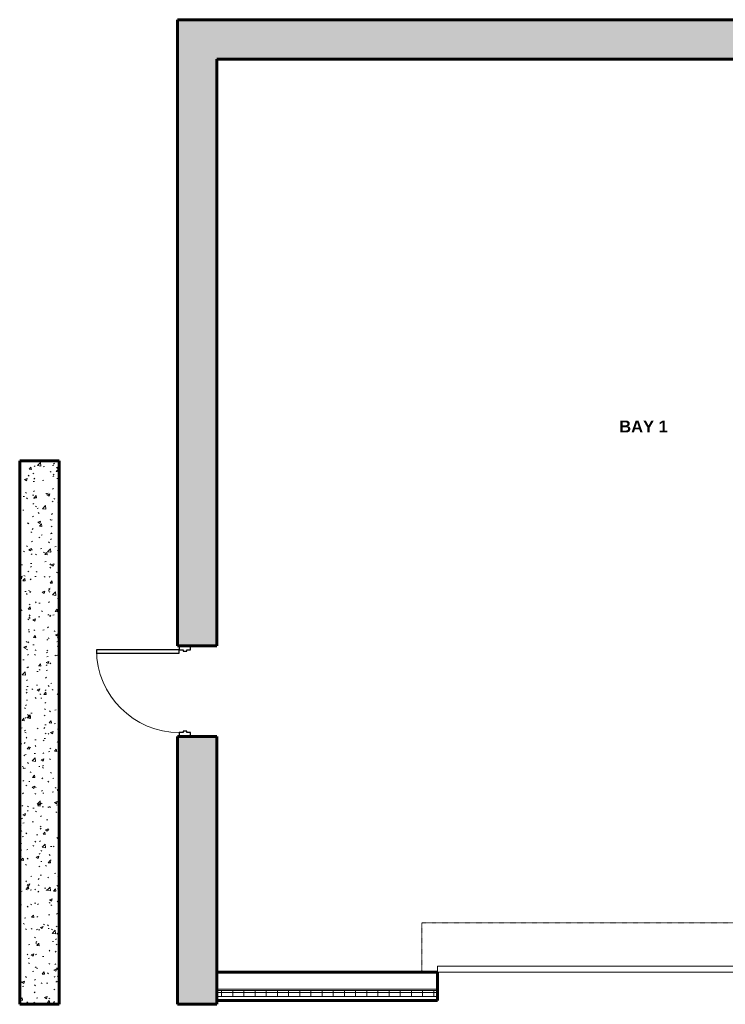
# Model space of a CAD drawing. Header units: inches. Extents: x -703 to 1614, y -204 to 492.
# Tile 1 of 9: x -703 to -345, y -12 to 488. Entities that reach past the tile are written whole.
import ezdxf

# ---------------------------------------------------------------- set-up
doc = ezdxf.new("R2010")
doc.units = ezdxf.units.IN
doc.header["$MEASUREMENT"] = 0
doc.linetypes.add('Dash', pattern=[0.25, 0.125, -0.125])
doc.linetypes.add('Dash_2_', pattern=[0.25, 0.125, -0.125])
for name, color, linetype, lineweight in [('A-AREA-IDEN', 2, 'Continuous', 9), ('A-DOOR', 31, 'Continuous', 18), ('A-DOOR-FRAM', 31, 'Continuous', 30), ('A-DOOR-HDLN', 31, 'Dash_2_', 18), ('A-WALL', 113, 'Continuous', 18), ('A-WALL-PATT', 111, 'Continuous', 60), ('L-SITE-WALL', 31, 'Continuous', 18)]:
    doc.layers.add(name, color=color, linetype=linetype, lineweight=lineweight)
doc.styles.add('Arial_B', font='arialbd.ttf', dxfattribs={"height": 6})
pattern_1 = [(50, (0, 0), (13.77135, -1.20496), [1.44, -15.84]), (355, (0, 0), (-2.66442, 14.44218), [1.152, -12.672]), (100.451, (1.148, -0.1), (11.10708, 13.23737), [1.224, -13.462]), (46.184, (0, 3.84), (20.4913, -3.17785), [2.16, -23.76]), (96.636, (1.708, 3.575), (17.94587, 18.70315), [1.836, -20.193]), (351.184, (0, 3.84), (17.9454, 18.7026), [1.728, -19.008]), (21, (1.92, 2.88), (11.46052, -7.73037), [1.44, -15.84]), (326, (1.92, 2.88), (4.67135, 13.92315), [1.152, -12.672]), (71.451, (2.875, 2.236), (16.13207, 6.19284), [1.224, -13.462]), (37.5, (0, 0), (0.233123, 6.39175), [0.634, -11.885, 0.634, -12.23, -12.72]), (37.5, (0, 0), (0.233123, 6.39175), [-25.382, 0.634, -12.086]), (7.5, (0, 0), (5.05073, 7.57304), [0.634, -6.701, 0.634, -11.597, -4.848]), (7.5, (0, 0), (5.05073, 7.57304), [-19.565, 0.634, -4.214]), (327.5, (-4.282, 0), (10.24958, -0.43289), [0.634, -4.166, 0.634, -14.342, -19.872]), (327.5, (-4.282, 0), (10.24958, -0.43289), [-19.776, 0.634, -19.238]), (317.5, (-6.202, 0), (11.19739, 1.92214), [0.634, -5.606, 0.634, -9.312, -14.112]), (317.5, (-6.202, 0), (11.19739, 1.92214), [-16.186, 0.634, -13.478])]

# ---------------------------------------------------------------- blocks, each defined once
blk = doc.blocks.new('Door-Overhead-Rolling - 196__ x 196__-386396-Compressed Air Floor Plan')
at = {"layer": 'A-DOOR', "lineweight": 9}
for p, q in [((98, -7.1875), (-98, -7.1875)), ((-98, -7.1875), (-98, -10.1875)), ((98, -10.1875), (98, -7.1875)), ((-98, -10.1875), (98, -10.1875))]:
    blk.add_line(p, q, dxfattribs=at)
at = {"layer": 'A-DOOR-HDLN', "color": 5, "linetype": 'Dash'}
for p, q in [((-106, -7.1875), (-106, -32.1875)), ((106, -7.1875), (106, -32.1875)), ((-106, -32.1875), (106, -32.1875))]:
    blk.add_line(p, q, dxfattribs=at)
blk = doc.blocks.new('Door-Passage-Single-Flush - 42_ x 84_-580573-Compressed Air Floor Plan')
at = {"layer": 'A-DOOR', "color": 8, "lineweight": 30}
for p, q in [((21, 51.25), (19.25, 51.25)), ((19.25, 51.25), (19.25, 9.25)), ((21, 9.25), (21, 51.25)), ((19.25, 9.25), (21, 9.25))]:
    blk.add_line(p, q, dxfattribs=at)
at = {"layer": 'A-DOOR', "color": 55}
blk.add_arc((21, 9.25), 42, 90, 180, dxfattribs=at)
at = {"layer": 'A-DOOR-FRAM', "color": 8}
for p, q in [((-21, 9.25), (-23, 9.25)), ((-23, 9.25), (-23, 3.5)), ((-21, 7.3125), (-21, 9.25)), ((-20.375, 7.3125), (-21, 7.3125)), ((-21, 3.5), (-21, 5.4375)), ((-21, 5.4375), (-20.375, 5.4375)), ((-20.375, 5.4375), (-20.375, 7.3125)), ((21, 7.3125), (20.375, 7.3125)), ((20.375, 7.3125), (20.375, 5.4375)), ((20.375, 5.4375), (21, 5.4375)), ((21, 9.25), (21, 7.3125)), ((23, 9.25), (21, 9.25)), ((21, 5.4375), (21, 3.5)), ((23, 3.5), (23, 9.25)), ((-23, 3.5), (-21, 3.5)), ((21, 3.5), (23, 3.5))]:
    blk.add_line(p, q, dxfattribs=at)
blk = doc.blocks.new('ANG M_I Facility_HOST_REVISED_07082024_rvt-1-Compressed Air Floor Plan')
at = {"layer": 'A-WALL-PATT', "lineweight": 9}
h = blk.add_hatch(dxfattribs=at)
h.set_pattern_fill('FP_1', style=0, pattern_type=2)
h.set_pattern_definition(pattern_1)
h.paths.add_polyline_path([(-603.06, 170.34), (-623.06, 170.34), (-623.06, 488.34), (-603.06, 488.34), (-603.06, 468.34)])
h.paths.add_polyline_path([(-603.06, -11.66), (-623.06, -11.66), (-623.06, 124.34), (-603.06, 124.34)])
h = blk.add_hatch(dxfattribs=at)
h.set_pattern_fill('FP_1', style=0, pattern_type=2)
h.set_pattern_definition(pattern_1)
h.paths.add_polyline_path([(-603.06, 468.34), (-603.06, 488.34), (-163.06, 488.34), (-163.06, 468.34), (-183.06, 468.34)])
h = blk.add_hatch(dxfattribs=at)
h.set_pattern_fill('FP_1', style=0, pattern_type=2)
h.set_pattern_definition(pattern_1)
h.paths.add_polyline_path([(-683.06, -11.66), (-703.06, -11.66), (-703.06, 264.34), (-683.06, 264.34)])
h = blk.add_hatch(dxfattribs=at)
h.set_pattern_fill('FP_2', style=0, pattern_type=2)
h.set_pattern_definition([(0, (0, 0), (15.36, 3.84), [0.634, -10.886, 0.634, -10.886, -61.44]), (0, (0, 0), (15.36, 3.84), [-23.04, 0.634, -22.406, 0.634, -10.886, -26.88]), (0, (0, 0), (15.36, 3.84), [-57.6, 0.634, -7.046, 0.634, -18.566]), (120, (5.76, 1.92), (-11.005538, 11.38215), [0.634, -10.886, 0.634, -10.886, -61.44]), (120, (5.76, 1.92), (-11.005538, 11.38215), [-23.04, 0.634, -22.406, 0.634, -10.886, -26.88]), (120, (5.76, 1.92), (-11.005538, 11.38215), [-57.6, 0.634, -7.046, 0.634, -18.566]), (240, (7.68, 9.6), (-4.354462, -15.22215), [0.634, -10.886, 0.634, -10.886, -61.44]), (240, (7.68, 9.6), (-4.354462, -15.22215), [-23.04, 0.634, -22.406, 0.634, -10.886, -26.88]), (240, (7.68, 9.6), (-4.354462, -15.22215), [-57.6, 0.634, -7.046, 0.634, -18.566])])
h.paths.add_polyline_path([(-183.06, 4.09), (-190.06, 4.09), (-190.06, 4.71), (-183.06, 4.71)])
h.paths.add_polyline_path([(-236.06, 4.09), (-295.06, 4.09), (-295.06, 4.71), (-236.06, 4.71)])
h.paths.add_polyline_path([(-491.06, 4.09), (-603.06, 4.09), (-603.06, 4.71), (-491.06, 4.71)])
h = blk.add_hatch(dxfattribs=at)
h.set_pattern_fill('FP_3', style=0, pattern_type=2)
h.set_pattern_definition([(0, (0, 0), (0, 5.666), []), (90, (0, 0), (-5.666, 3e-16), [])])
h.paths.add_polyline_path([(-183.06, -7.66), (-190.06, -7.66), (-190.06, -4.66), (-183.06, -4.66)])
h.paths.add_polyline_path([(-236.06, -7.66), (-295.06, -7.66), (-295.06, -4.66), (-236.06, -4.66)])
h.paths.add_polyline_path([(-491.06, -7.66), (-603.06, -7.66), (-603.06, -4.66), (-491.06, -4.66)])
at = {"layer": 'A-WALL', "color": 250, "lineweight": 60}
for p, q in [((-491.06, 4.71), (-603.06, 4.71)), ((-603.06, 4.71), (-603.06, -9.66)), ((-491.06, -9.66), (-491.06, 4.71)), ((-603.06, -9.66), (-491.06, -9.66))]:
    blk.add_line(p, q, dxfattribs=at)
at = {"layer": 'A-WALL', "color": 10}
for p, q in [((-603.06, 4.71), (-603.06, 4.71)), ((-491.06, 4.09), (-603.06, 4.09)), ((-491.06, 4.71), (-491.06, 4.71)), ((-491.06, -3.91), (-603.06, -3.91)), ((-491.06, -4.66), (-603.06, -4.66)), ((-491.06, -7.66), (-603.06, -7.66)), ((-603.06, -9.66), (-603.06, -9.66)), ((-491.06, -9.66), (-491.06, -9.66))]:
    blk.add_line(p, q, dxfattribs=at)
at = {"layer": 'L-SITE-WALL', "color": 250, "lineweight": 60}
for p, q in [((-603.06, 488.34), (-623.06, 488.34)), ((-623.06, 488.34), (-623.06, 170.34)), ((-163.06, 488.34), (-603.06, 488.34)), ((-603.06, 170.34), (-603.06, 468.34)), ((-603.06, 468.34), (-183.06, 468.34)), ((-683.06, 264.34), (-703.06, 264.34)), ((-703.06, 264.34), (-703.06, -11.66)), ((-683.06, -11.66), (-683.06, 264.34)), ((-623.06, 170.34), (-603.06, 170.34)), ((-603.06, 124.34), (-623.06, 124.34)), ((-623.06, 124.34), (-623.06, -11.66)), ((-603.06, -11.66), (-603.06, 124.34)), ((-703.06, -11.66), (-683.06, -11.66)), ((-623.06, -11.66), (-603.06, -11.66))]:
    blk.add_line(p, q, dxfattribs=at)
at = {"layer": 'L-SITE-WALL', "color": 10}
for p, q in [((-623.06, 488.34), (-623.06, 488.34)), ((-603.06, 488.34), (-603.06, 488.34)), ((-603.06, 468.34), (-603.06, 468.34)), ((-703.06, 264.34), (-703.06, 264.34)), ((-683.06, 264.34), (-683.06, 264.34)), ((-623.06, 170.34), (-623.06, 170.34)), ((-603.06, 170.34), (-603.06, 170.34)), ((-623.06, 124.34), (-623.06, 124.34)), ((-603.06, 124.34), (-603.06, 124.34)), ((-703.06, -11.66), (-703.06, -11.66)), ((-683.06, -11.66), (-683.06, -11.66)), ((-623.06, -11.66), (-623.06, -11.66)), ((-603.06, -11.66), (-603.06, -11.66))]:
    blk.add_line(p, q, dxfattribs=at)
at = {"layer": 'A-DOOR', "color": 10, "lineweight": 18}
for name, p, rotation in [('Door-Passage-Single-Flush - 42_ x 84_-580573-Compressed Air Floor Plan', (-612.81, 147.34), 89.99999999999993), ('Door-Overhead-Rolling - 196__ x 196__-386396-Compressed Air Floor Plan', (-393.06, -2.47), 180)]:
    blk.add_blockref(name, p, dxfattribs=dict(at, rotation=rotation))

msp = doc.modelspace()

# ---------------------------------------------------------------- block references
at = {"lineweight": 5}
msp.add_blockref('ANG M_I Facility_HOST_REVISED_07082024_rvt-1-Compressed Air Floor Plan', (0, 0), dxfattribs=at)

# ---------------------------------------------------------------- texts
at = {"layer": 'A-AREA-IDEN', "insert": (-398.85, 284.76), "char_height": 6, "width": 29.2395, "attachment_point": 1, "style": 'Arial_B'}
msp.add_mtext('BAY 1', dxfattribs=at)

doc.saveas('drawing.dxf')
